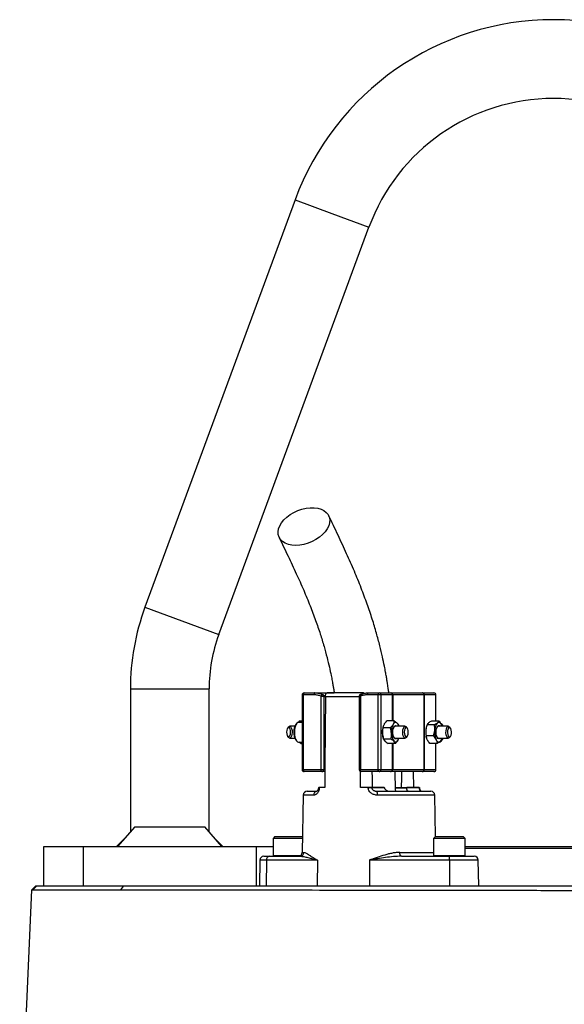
# Model space of a CAD drawing. Header units: millimetres. Extents: x 1225 to 2867, y 133 to 3867.
# Tile 11 of 12: x 1774 to 2051, y 3367 to 3867. Entities that reach past the tile are written whole.
import ezdxf

# ---------------------------------------------------------------- set-up
doc = ezdxf.new("R2010")
doc.units = ezdxf.units.MM

msp = doc.modelspace()

# ---------------------------------------------------------------- linework, layer by layer
at = {"color": 7, "linetype": 'Continuous', "lineweight": 25}
for p, q in [((1914.17, 3775.4), (1837.93, 3568.49)), ((1875.47, 3554.66), (1951.7, 3761.57)), ((1830.54, 3527), (1830.54, 3454.35)), ((1870.54, 3454.35), (1870.54, 3527)), ((1917.81, 3524), (1917.81, 3486)), ((1918.38, 3524), (1918.38, 3486)), ((1923.87, 3524), (1918.38, 3524)), ((1918.81, 3525), (1924.29, 3525)), ((1924.29, 3525), (1934.04, 3525)), ((1927.45, 3486), (1927.45, 3523.3)), ((1927.45, 3523.3), (1928.78, 3523.3)), ((1928.26, 3524.22), (1929.67, 3523.4)), ((1928.3, 3524.2), (1928.26, 3524.22)), ((1928.78, 3523.3), (1928.78, 3486)), ((1929.64, 3523.03), (1929.64, 3522.83)), ((1948.7, 3525), (1930.52, 3525)), ((1946.81, 3523.3), (1946.81, 3486)), ((1947.39, 3523.3), (1947.39, 3486)), ((1956.45, 3524), (1950.97, 3524)), ((1951.39, 3525), (1956.87, 3525)), ((1957.78, 3524), (1956.45, 3524)), ((1956.45, 3486), (1956.45, 3524)), ((1956.87, 3525), (1962.72, 3525)), ((1957.78, 3524), (1957.78, 3486)), ((1963.63, 3524), (1957.78, 3524)), ((1962.72, 3525), (1963.07, 3525)), ((1963.07, 3525), (1978.74, 3525)), ((1963.8, 3524), (1963.63, 3524)), ((1979.73, 3524), (1963.8, 3524)), ((1978.74, 3525), (1978.91, 3525)), ((1978.91, 3525), (1984.76, 3525)), ((1979.73, 3486), (1979.73, 3524)), ((1979.82, 3524), (1979.73, 3524)), ((1979.82, 3524), (1979.82, 3486)), ((1985.67, 3524), (1979.82, 3524)), ((1985.76, 3510.67), (1985.76, 3524)), ((1910.85, 3507.66), (1910.42, 3507.11)), ((1914.06, 3508), (1911.45, 3508)), ((1914.98, 3509.42), (1914.55, 3508.89)), ((1916.4, 3510.72), (1915.83, 3509.98)), ((1917.81, 3510), (1915.96, 3510)), ((1916.4, 3510.72), (1916.88, 3510)), ((1916.4, 3510.72), (1917.81, 3510.72)), ((1962.6, 3507.18), (1958.88, 3507.18)), ((1959.08, 3508.1), (1959.03, 3507.95)), ((1964.53, 3510.72), (1960.81, 3510.72)), ((1970.15, 3508), (1965.06, 3508)), ((1966.96, 3508), (1966.84, 3508.39)), ((1971.18, 3507.11), (1970.74, 3507.66)), ((1981.11, 3508.28), (1981.01, 3507.95)), ((1984.99, 3508.77), (1981.27, 3508.77)), ((1987.29, 3510.67), (1983.57, 3510.67)), ((1992.13, 3508), (1987.04, 3508)), ((1989.02, 3508.89), (1988.59, 3509.42)), ((1988.83, 3508.03), (1988.62, 3508.79)), ((1988.93, 3508), (1988.92, 3508.05)), ((1993.15, 3507.11), (1992.72, 3507.66)), ((1910.42, 3502.89), (1910.85, 3502.35)), ((1911.45, 3502), (1914.06, 3502)), ((1959.03, 3502.05), (1959.17, 3501.61)), ((1965.06, 3502), (1970.15, 3502)), ((1966.93, 3501.91), (1966.96, 3502)), ((1970.74, 3502.35), (1971.18, 3502.89)), ((1984.54, 3503.1), (1980.81, 3503.1)), ((1981.01, 3502.05), (1981.04, 3501.95)), ((1987.04, 3502), (1992.13, 3502)), ((1988.8, 3501.73), (1988.69, 3501.23)), ((1988.85, 3501.72), (1988.93, 3502)), ((1992.72, 3502.35), (1993.15, 3502.89)), ((1914.55, 3501.11), (1914.98, 3500.58)), ((1915.96, 3500), (1917.81, 3500)), ((1917.06, 3499.28), (1916.05, 3500)), ((1917.06, 3499.28), (1917.29, 3500)), ((1917.06, 3499.28), (1917.81, 3499.28)), ((1962.94, 3501.46), (1959.21, 3501.46)), ((1965.19, 3499.28), (1961.47, 3499.28)), ((1986.39, 3499.33), (1982.66, 3499.33)), ((1985.76, 3486), (1985.76, 3499.33)), ((1988.59, 3500.58), (1989.02, 3501.11)), ((1918.38, 3486), (1927.45, 3486)), ((1927.87, 3485), (1918.81, 3485)), ((1927.45, 3486), (1928.78, 3486)), ((1929.34, 3485), (1927.87, 3485)), ((1928.78, 3486), (1929.35, 3486)), ((1929.35, 3486), (1929.28, 3477)), ((1947.39, 3486), (1956.45, 3486)), ((1947.41, 3477), (1947.47, 3485.07)), ((1956.87, 3485), (1947.81, 3485)), ((1956.45, 3486), (1957.78, 3486)), ((1962.72, 3485), (1956.87, 3485)), ((1957.78, 3486), (1963.63, 3486)), ((1963.07, 3485), (1962.72, 3485)), ((1978.74, 3485), (1963.07, 3485)), ((1963.63, 3486), (1963.8, 3486)), ((1963.8, 3486), (1979.73, 3486)), ((1974.23, 3485), (1974.29, 3477)), ((1978.91, 3485), (1978.74, 3485)), ((1984.76, 3485), (1978.91, 3485)), ((1979.73, 3486), (1979.82, 3486)), ((1979.82, 3486), (1985.67, 3486)), ((1926.07, 3477), (1926.07, 3476.97)), ((1926.56, 3477), (1926.26, 3477)), ((1926.56, 3477), (1926.55, 3476.97)), ((1929.28, 3477), (1926.56, 3477)), ((1951.31, 3477), (1947.41, 3477)), ((1951.31, 3476.97), (1951.31, 3477)), ((1953.15, 3477), (1953.15, 3476.97)), ((1959.54, 3477), (1953.15, 3477)), ((1953.15, 3476.97), (1959.55, 3476.97)), ((1959.54, 3477), (1959.55, 3476.97)), ((1970.92, 3476.63), (1965.28, 3476.63)), ((1968.19, 3477), (1970.92, 3477)), ((1970.92, 3476.97), (1970.92, 3477)), ((1977.32, 3477), (1970.92, 3477)), ((1970.92, 3476.97), (1977.32, 3476.97)), ((1977.32, 3476.97), (1977.32, 3477)), ((1977.5, 3476.97), (1977.5, 3477)), ((1918.38, 3473.04), (1917.87, 3443.97)), ((1920.38, 3475), (1925.32, 3475)), ((1924.39, 3475.13), (1924.39, 3475)), ((1955.84, 3475), (1983.19, 3475)), ((1970.31, 3475.13), (1970.31, 3475)), ((1974.15, 3475.13), (1974.15, 3475)), ((1975.26, 3475.13), (1975.26, 3475)), ((1977.27, 3475), (1977.27, 3475.13)), ((1977.3, 3475), (1977.3, 3475.13)), ((1977.77, 3475.13), (1977.77, 3475)), ((1979.52, 3475), (1979.52, 3475.13)), ((1980.35, 3475), (1980.35, 3475.13)), ((1985.56, 3451.99), (1985.19, 3473.04)), ((1832.8, 3456.9), (1824.01, 3447)), ((1832.8, 3456.9), (1868.28, 3456.9)), ((1877.06, 3447), (1868.28, 3456.9)), ((1904, 3452), (1903, 3451)), ((1904, 3452), (1918, 3452)), ((1918.01, 3451.99), (1918, 3452)), ((1985.57, 3452), (1984.57, 3451)), ((1985.57, 3452), (1999.57, 3452)), ((2000.57, 3451), (1999.57, 3452)), ((1786.54, 3427), (1786.54, 3447)), ((1786.54, 3447), (1806.54, 3447)), ((1806.54, 3447), (1806.54, 3427)), ((1806.54, 3447), (1894.54, 3447)), ((1827.77, 3451.24), (1823.54, 3447)), ((1877.54, 3447), (1873.3, 3451.24)), ((1894.54, 3427), (1894.54, 3447)), ((1894.54, 3447), (1903, 3447)), ((1903, 3451), (1903, 3442.4)), ((1917.99, 3451), (1903, 3451)), ((1984.57, 3451), (1984.57, 3442.4)), ((2000.57, 3451), (1984.57, 3451)), ((2000.57, 3442.4), (2000.57, 3451)), ((2000.57, 3447), (2045.54, 3447)), ((2045.54, 3447), (2095.03, 3447)), ((1898.3, 3442), (1901.22, 3442)), ((1901.22, 3442), (1916.73, 3442)), ((1968.33, 3442), (1992.65, 3442)), ((1992.65, 3442), (2005.27, 3442)), ((2045.54, 3446), (2000.57, 3446)), ((2095.03, 3446), (2045.54, 3446)), ((1896.3, 3440.04), (1896.07, 3427)), ((1899.68, 3440.04), (1899.5, 3427)), ((1925.61, 3440.04), (1899.68, 3440.04)), ((1925.61, 3440.04), (1925.44, 3427)), ((1952, 3440.04), (1952.01, 3427)), ((1992.66, 3440.04), (1952, 3440.04)), ((1992.66, 3440.04), (1992.67, 3427)), ((2007.5, 3427), (2007.27, 3440.04)), ((1780.44, 3424.91), (1782.54, 3427)), ((1781.05, 3424.96), (1783.08, 3427)), ((1782.54, 3427), (1783.08, 3427)), ((1783.08, 3427), (1827.28, 3427)), ((1825.62, 3424.96), (1827.28, 3427)), ((1827.28, 3427), (2301.6, 3427)), ((1774.3, 3287), (1780.44, 3424.91))]:
    msp.add_line(p, q, dxfattribs=at)
at = {"color": 1, "linetype": 'Continuous', "lineweight": 25}
for p, q in [((1914.17, 3775.4), (1932.93, 3768.49)), ((1932.93, 3768.49), (1951.7, 3761.57)), ((1837.93, 3568.49), (1856.7, 3561.57)), ((1856.7, 3561.57), (1875.47, 3554.66)), ((1830.54, 3527), (1850.54, 3527)), ((1850.54, 3527), (1870.54, 3527)), ((1918.38, 3524), (1917.81, 3524)), ((1946.81, 3523.03), (1929.64, 3523.03)), ((1946.81, 3523.3), (1947.39, 3523.3)), ((1963.63, 3510.72), (1963.63, 3524)), ((1963.8, 3524), (1963.8, 3510.72)), ((1985.67, 3510.67), (1985.67, 3524)), ((1985.76, 3524), (1985.67, 3524)), ((1963.63, 3486), (1963.63, 3499.28)), ((1963.8, 3499.28), (1963.8, 3486)), ((1985.67, 3486), (1985.67, 3499.33)), ((1917.81, 3486), (1918.38, 3486)), ((1946.81, 3486), (1947.39, 3486)), ((1985.67, 3486), (1985.76, 3486)), ((1965.36, 3476.97), (1970.92, 3476.97)), ((1923.64, 3473.04), (1918.38, 3473.04)), ((1985.19, 3473.04), (1956.1, 3473.04)), ((1903, 3442.4), (1917.07, 3442.4)), ((1917.87, 3443.97), (1918.68, 3443.97)), ((1967.41, 3443.97), (1984.57, 3443.97)), ((1984.57, 3442.4), (2000.57, 3442.4)), ((1899.68, 3440.04), (1896.3, 3440.04)), ((2007.27, 3440.04), (1992.66, 3440.04))]:
    msp.add_line(p, q, dxfattribs=at)
at = {"color": 7, "linetype": 'Continuous', "lineweight": 25, "flags": 128}
for points in [[(1914.52, 3599.94), (1912.57, 3600.07), (1910.79, 3600.44), (1909.21, 3601.04), (1907.87, 3601.86), (1906.81, 3602.89), (1906.07, 3604.08), (1905.64, 3605.41), (1905.56, 3606.85), (1905.82, 3608.36), (1906.41, 3609.9), (1907.32, 3611.43), (1908.52, 3612.91), (1909.99, 3614.3), (1911.68, 3615.57), (1913.55, 3616.68), (1915.56, 3617.6), (1917.65, 3618.32), (1919.76, 3618.81), (1921.85, 3619.05), (1923.85, 3619.05), (1925.72, 3618.81), (1927.41, 3618.32), (1928.88, 3617.6), (1930.08, 3616.68), (1930.98, 3615.57), (1931.57, 3614.3), (1931.82, 3612.91), (1931.74, 3611.43), (1931.31, 3609.9), (1930.56, 3608.36), (1929.5, 3606.85), (1928.16, 3605.41), (1926.58, 3604.08), (1924.79, 3602.89), (1922.84, 3601.86), (1920.79, 3601.04), (1918.68, 3600.44), (1916.57, 3600.07), (1914.52, 3599.94)], [(1918.81, 3525), (1918.72, 3524.98), (1918.65, 3524.93), (1918.57, 3524.83), (1918.51, 3524.71), (1918.46, 3524.56), (1918.42, 3524.38), (1918.39, 3524.2), (1918.38, 3524)], [(1924.29, 3525), (1924.21, 3524.98), (1924.13, 3524.93), (1924.05, 3524.83), (1923.99, 3524.71), (1923.94, 3524.56), (1923.9, 3524.38), (1923.88, 3524.2), (1923.87, 3524)], [(1927.45, 3523.3), (1927.53, 3523.5), (1927.62, 3523.7), (1927.73, 3523.88), (1927.84, 3524.02), (1927.96, 3524.14), (1928.07, 3524.21), (1928.17, 3524.24), (1928.26, 3524.22)], [(1929.64, 3522.83), (1929.37, 3488.62), (1929.35, 3486)], [(1947.58, 3524.22), (1947.48, 3524.24), (1947.43, 3524.23)], [(1950.97, 3524), (1950.97, 3524.2), (1951, 3524.38), (1951.04, 3524.56), (1951.09, 3524.71), (1951.15, 3524.83), (1951.23, 3524.93), (1951.31, 3524.98), (1951.39, 3525)], [(1956.45, 3524), (1956.46, 3524.2), (1956.48, 3524.38), (1956.52, 3524.56), (1956.57, 3524.71), (1956.64, 3524.83), (1956.71, 3524.93), (1956.79, 3524.98), (1956.87, 3525)], [(1909.88, 3505.1), (1909.94, 3504.18), (1910.15, 3503.38), (1910.47, 3502.83), (1910.85, 3502.62), (1911.24, 3502.76), (1911.57, 3503.25), (1911.81, 3504), (1911.9, 3504.91), (1911.84, 3505.83), (1911.63, 3506.62), (1911.31, 3507.17), (1910.93, 3507.39), (1910.54, 3507.24), (1910.21, 3506.75), (1909.97, 3506), (1909.88, 3505.1)], [(1910.85, 3507.66), (1910.86, 3507.66), (1911.27, 3507.97), (1911.71, 3507.93), (1912.12, 3507.54), (1912.45, 3506.84), (1912.65, 3505.91), (1912.71, 3504.88), (1912.62, 3503.86), (1912.38, 3502.98), (1912.04, 3502.35), (1911.62, 3502.03), (1911.18, 3502.07), (1910.85, 3502.35)], [(1915.96, 3510), (1915.62, 3509.93), (1915.07, 3509.53), (1914.58, 3508.79), (1914.2, 3507.77), (1913.95, 3506.54), (1913.85, 3505.2)], [(1963.85, 3504.54), (1963.86, 3505.66), (1964.03, 3506.7), (1964.33, 3507.57), (1964.73, 3508.15), (1965.19, 3508.39), (1965.66, 3508.27), (1965.94, 3508)], [(1966.07, 3509.63), (1965.8, 3509.84), (1965.53, 3509.96), (1965.26, 3510), (1964.98, 3509.95), (1964.71, 3509.82), (1964.45, 3509.61), (1964.2, 3509.32), (1963.97, 3508.95)], [(1968.88, 3505.12), (1968.98, 3506.14), (1969.21, 3507.02), (1969.56, 3507.66), (1969.98, 3507.97), (1970.42, 3507.93), (1970.74, 3507.66)], [(1969.7, 3505.1), (1969.76, 3504.18), (1969.96, 3503.38), (1970.28, 3502.83), (1970.67, 3502.62), (1971.05, 3502.76), (1971.39, 3503.25), (1971.62, 3504), (1971.71, 3504.91), (1971.65, 3505.83), (1971.45, 3506.62), (1971.13, 3507.17), (1970.75, 3507.39), (1970.36, 3507.24), (1970.02, 3506.75), (1969.79, 3506), (1969.7, 3505.1)], [(1987.92, 3502), (1987.72, 3501.8), (1987.25, 3501.6), (1986.79, 3501.78), (1986.37, 3502.31), (1986.05, 3503.13), (1985.85, 3504.15), (1985.81, 3505.26), (1985.93, 3506.35), (1986.18, 3507.29), (1986.55, 3507.98), (1987, 3508.35), (1987.47, 3508.35), (1987.92, 3508)], [(1988.62, 3508.79), (1988.4, 3509.18), (1988.16, 3509.51), (1987.91, 3509.75), (1987.64, 3509.91), (1987.36, 3509.99), (1987.09, 3509.99), (1986.81, 3509.9), (1986.55, 3509.72)], [(1988.95, 3507.95), (1988.82, 3508.33), (1988.62, 3508.79)], [(1989.02, 3508.89), (1989.22, 3508.6), (1989.51, 3508)], [(1990.86, 3504.7), (1990.9, 3505.73), (1991.08, 3506.69), (1991.38, 3507.43), (1991.78, 3507.89), (1992.22, 3507.99), (1992.64, 3507.74), (1992.72, 3507.66)], [(1991.68, 3504.76), (1991.79, 3503.87), (1992.05, 3503.15), (1992.39, 3502.71), (1992.78, 3502.63), (1993.16, 3502.9), (1993.46, 3503.49), (1993.65, 3504.32), (1993.69, 3505.24), (1993.57, 3506.13), (1993.32, 3506.85), (1992.97, 3507.29), (1992.58, 3507.38), (1992.2, 3507.1), (1991.9, 3506.51), (1991.72, 3505.68), (1991.68, 3504.76)], [(1913.85, 3505.2), (1913.91, 3503.84), (1914.12, 3502.57), (1914.46, 3501.48), (1914.92, 3500.66), (1915.45, 3500.15), (1915.96, 3500)], [(1965.94, 3502), (1965.58, 3501.69), (1965.11, 3501.63), (1964.65, 3501.93), (1964.27, 3502.57), (1963.99, 3503.47), (1963.85, 3504.54)], [(1970.74, 3502.35), (1970.74, 3502.35), (1970.32, 3502.03), (1969.88, 3502.07), (1969.47, 3502.46), (1969.15, 3503.17), (1968.94, 3504.09), (1968.88, 3505.12)], [(1987.61, 3500), (1987.96, 3500.07), (1988.51, 3500.49), (1988.99, 3501.23), (1989.3, 3502)], [(1992.72, 3502.35), (1992.47, 3502.12), (1992.03, 3502.01), (1991.61, 3502.26), (1991.24, 3502.85), (1990.98, 3503.69), (1990.86, 3504.7)], [(1964.47, 3500.37), (1964.73, 3500.16), (1965, 3500.04), (1965.28, 3500), (1965.55, 3500.05), (1965.83, 3500.18), (1966.09, 3500.39), (1966.33, 3500.68), (1966.56, 3501.05)], [(1985.87, 3501.21), (1986.09, 3500.82), (1986.33, 3500.5), (1986.58, 3500.25), (1986.85, 3500.09), (1987.13, 3500.01), (1987.4, 3500.02), (1987.68, 3500.11), (1987.94, 3500.28)], [(1918.38, 3486), (1918.39, 3485.81), (1918.42, 3485.62), (1918.46, 3485.45), (1918.51, 3485.29), (1918.57, 3485.17), (1918.65, 3485.08), (1918.72, 3485.02), (1918.81, 3485)], [(1927.87, 3485), (1927.79, 3485.02), (1927.71, 3485.08), (1927.64, 3485.17), (1927.57, 3485.29), (1927.52, 3485.45), (1927.48, 3485.62), (1927.46, 3485.81), (1927.45, 3486)], [(1947.81, 3485), (1947.73, 3485.02), (1947.65, 3485.08), (1947.57, 3485.17), (1947.51, 3485.29), (1947.46, 3485.45), (1947.42, 3485.62), (1947.39, 3485.81), (1947.39, 3486)], [(1953.51, 3477), (1953.47, 3481.77), (1953.44, 3485)], [(1956.87, 3485), (1956.79, 3485.02), (1956.71, 3485.08), (1956.64, 3485.17), (1956.57, 3485.29), (1956.52, 3485.45), (1956.48, 3485.62), (1956.46, 3485.81), (1956.45, 3486)], [(1968.25, 3485), (1968.23, 3481.77), (1968.19, 3477)], [(1968.33, 3442), (1968.15, 3442.04), (1967.98, 3442.15), (1967.82, 3442.33), (1967.68, 3442.57), (1967.57, 3442.87), (1967.48, 3443.21), (1967.43, 3443.58), (1967.41, 3443.97)]]:
    msp.add_lwpolyline(points, dxfattribs=at)
at = {"color": 1, "linetype": 'Continuous', "lineweight": 25, "flags": 128}
for points in [[(1947.43, 3524.23), (1947.4, 3524.21), (1947.34, 3524.14), (1947.3, 3524.02), (1947.28, 3523.88), (1947.29, 3523.7), (1947.33, 3523.5), (1947.39, 3523.3)], [(1926.07, 3476.97), (1926.07, 3476.97), (1926.09, 3476.97), (1926.15, 3476.97), (1926.25, 3476.97), (1926.38, 3476.97), (1926.55, 3476.97)]]:
    msp.add_lwpolyline(points, dxfattribs=at)
at = {"color": 7, "linetype": 'Continuous', "lineweight": 25}
for centre, radius, start, end in [((2045.54, 3727), 140, 20.2253, 159.7747), ((2045.54, 3727), 100, 20.2253, 159.7747), ((1950.54, 3527), 120, 159.7747, 180), ((1950.54, 3527), 80, 159.7747, 180), ((1918.81, 3524), 1, 90, 180), ((1927.87, 3523.3), 1, 64.3345, 67.9451), ((1947.81, 3523.3), 1, 112.0549, 180), ((1956.82, 3524.05), 0.957, 357.3247, 87.0479), ((1962.67, 3524.05), 0.957, 357.3247, 87.0479), ((1962.91, 3524.12), 0.898, 352.6197, 79.9172), ((1978.74, 3524.01), 0.996, 359.7741, 89.7723), ((1978.87, 3524.05), 0.957, 357.3247, 87.0479), ((1984.76, 3524), 1, 0, 90), ((1984.72, 3524.05), 0.957, 357.3247, 87.0479), ((1919.92, 3505.47), 6.36, 147.4686, 182.6854), ((1969.14, 3505.04), 10.52, 163.9279, 183.8963), ((1972.31, 3505.13), 9.17, 155.3697, 185.0628), ((1965.55, 3506.56), 1.52, 108.576, 171.9174), ((1963.02, 3506.9), 4.1, 14.8909, 41.873), ((1989.96, 3505.27), 9.35, 163.3235, 175.919), ((1990.97, 3505.97), 5.8, 139.6619, 180.346), ((1987.49, 3506.61), 1.47, 107.98, 169.1704), ((1985.2, 3506.86), 4.26, 15.6036, 37.1113), ((1920.33, 3504.67), 6.79, 175.7411, 211.6503), ((1968.29, 3504.8), 9.66, 182.8275, 196.5207), ((1969.53, 3504.22), 6.35, 179.0491, 217.2551), ((1965.55, 3503.45), 1.52, 188.0826, 251.424), ((1961.52, 3503.71), 5.7, 332.2291, 343.1384), ((1991.28, 3504.99), 10.68, 174.933, 195.9486), ((1994.72, 3504.93), 9.61, 174.0264, 202.7831), ((1987.49, 3503.4), 1.47, 190.8296, 252.02), ((1985.18, 3503.03), 3.9, 315.1638, 345.4967), ((1986.21, 3503.24), 3.52, 322.7544, 339.3893), ((1918.81, 3486), 1, 180, 270), ((1927.82, 3485.96), 0.957, 272.9521, 2.6753), ((1947.81, 3486), 1, 180, 270), ((1956.82, 3485.96), 0.957, 272.9521, 2.6753), ((1962.67, 3485.96), 0.957, 272.9521, 2.6753), ((1962.91, 3485.89), 0.898, 280.0828, 7.3803), ((1978.74, 3486), 0.996, 270.2277, 0.2259), ((1978.87, 3485.96), 0.957, 272.9521, 2.6753), ((1984.76, 3486), 1, 270, 0), ((1984.72, 3485.96), 0.957, 272.9521, 2.6753), ((1952.23, 3416.2), 60.77, 89.1323, 90.8677), ((1920.38, 3473), 2, 90, 179), ((1925.49, 3473.15), 1.86, 95.1923, 183.5831), ((1952.12, 3473.51), 4, 353.1599, 21.8134), ((1983.19, 3473), 2, 1, 90), ((1898.3, 3440), 2, 90, 179), ((1901.48, 3440.21), 1.81, 98.2078, 185.6181), ((1903.4, 3442.4), 0.4, 180, 270), ((1915.87, 3444), 2, 270, 359), ((1916.71, 3443.98), 1.98, 270.6876, 359.7031), ((1984.97, 3442.4), 0.4, 180, 270), ((1916.93, 3440.52), 75.74, 359.6326, 1.1193), ((2000.17, 3442.4), 0.4, 270, 0), ((2005.27, 3440), 2, 1, 90)]:
    msp.add_arc(centre, radius, start, end, dxfattribs=at)
at = {"color": 1, "linetype": 'Continuous', "lineweight": 25}
for centre, radius, start, end in [((1927.89, 3523.41), 0.891, 352.8679, 62.5299), ((1977.21, 3483.11), 6.15, 271.0206, 272.7648)]:
    msp.add_arc(centre, radius, start, end, dxfattribs=at)
at = {"color": 7, "linetype": 'Continuous', "lineweight": 25}
for points, knots in [([(1961.85, 3525), (1961.76, 3525.65), (1961.56, 3527.19), (1961.24, 3529.33), (1960.9, 3531.42), (1960.57, 3533.43), (1960.14, 3535.79), (1959.5, 3539.14), (1958.55, 3543.61), (1957.21, 3549.25), (1955.5, 3555.68), (1953.36, 3562.77), (1950.78, 3570.42), (1947.75, 3578.52), (1944.24, 3587.04), (1940.3, 3595.97), (1935.94, 3605.34), (1932.87, 3611.72), (1931.28, 3615.02)], [0, 0, 0, 0, 0.017755, 0.041783, 0.058729, 0.075491, 0.09752, 0.124827, 0.170585, 0.226164, 0.291445, 0.36609, 0.449746, 0.542337, 0.643751, 0.753769, 0.872422, 1, 1, 1, 1]), ([(1906.1, 3604), (1907.63, 3600.84), (1910.56, 3594.75), (1914.74, 3585.84), (1918.48, 3577.44), (1921.76, 3569.54), (1924.57, 3562.12), (1926.92, 3555.23), (1928.85, 3548.92), (1930.39, 3543.26), (1931.58, 3538.32), (1932.44, 3534.33), (1933.03, 3531.26), (1933.44, 3529.03), (1933.78, 3527.02), (1933.98, 3525.72), (1934.09, 3525)], [0, 0, 0, 0, 0.138946, 0.26716, 0.384437, 0.490768, 0.586223, 0.671038, 0.74551, 0.809825, 0.864116, 0.908507, 0.938001, 0.960706, 0.978052, 1, 1, 1, 1]), ([(1927.45, 3523.3), (1926.87, 3523.53), (1926.28, 3523.71), (1925.09, 3523.94), (1924.48, 3524), (1923.87, 3524)], [0, 0, 0, 0, 0.5, 0.5, 1, 1, 1, 1]), ([(1924.29, 3525), (1924.97, 3525), (1925.64, 3524.94), (1926.97, 3524.67), (1927.62, 3524.48), (1928.26, 3524.22)], [0, 0, 0, 0, 0.5, 0.5, 1, 1, 1, 1]), ([(1929.64, 3523.03), (1929.64, 3523.17), (1929.65, 3523.31), (1929.67, 3523.57), (1929.69, 3523.69), (1929.76, 3524.06), (1929.83, 3524.28), (1929.96, 3524.55), (1930.01, 3524.63), (1930.11, 3524.77), (1930.16, 3524.82), (1930.32, 3524.96), (1930.43, 3525), (1930.55, 3525)], [0, 0, 0, 0, 0.125, 0.125, 0.25, 0.25, 0.5, 0.5, 0.625, 0.625, 0.75, 0.75, 1, 1, 1, 1]), ([(1950.97, 3524), (1950.35, 3524), (1949.74, 3523.94), (1948.55, 3523.71), (1947.96, 3523.53), (1947.39, 3523.3)], [0, 0, 0, 0, 0.5, 0.5, 1, 1, 1, 1]), ([(1947.58, 3524.22), (1948.19, 3524.48), (1948.82, 3524.68), (1950.09, 3524.93), (1950.73, 3525), (1951.39, 3525)], [0, 0, 0, 0, 0.5, 0.5, 1, 1, 1, 1]), ([(1948.67, 3525), (1948.61, 3524.99), (1948.44, 3524.97), (1948.2, 3524.78), (1948.08, 3524.49), (1948.02, 3524.37)], [0, 0, 0, 0, 0.266292, 0.706254, 1, 1, 1, 1]), ([(1949.31, 3524.74), (1949.18, 3524.84), (1948.97, 3524.99), (1948.75, 3525), (1948.67, 3525)], [0, 0, 0, 0, 0.644397, 1, 1, 1, 1]), ([(1958.64, 3504.32), (1958.61, 3504.81), (1958.63, 3505.3), (1958.71, 3506.25), (1958.79, 3506.72), (1958.88, 3507.18)], [0, 0, 0, 0, 0.5, 0.5, 1, 1, 1, 1]), ([(1959.44, 3508.95), (1959.52, 3509.1), (1959.61, 3509.25), (1959.81, 3509.55), (1959.92, 3509.7), (1960.27, 3510.14), (1960.53, 3510.43), (1960.81, 3510.72)], [0, 0, 0, 0, 0.25, 0.25, 0.5, 0.5, 1, 1, 1, 1]), ([(1963.97, 3508.95), (1963.89, 3508.8), (1963.8, 3508.65), (1963.6, 3508.35), (1963.49, 3508.2), (1963.14, 3507.76), (1962.88, 3507.47), (1962.6, 3507.18)], [0, 0, 0, 0, 0.25, 0.25, 0.5, 0.5, 1, 1, 1, 1]), ([(1963.17, 3504.32), (1963.15, 3504.81), (1963.08, 3505.3), (1962.88, 3506.25), (1962.75, 3506.72), (1962.6, 3507.18)], [0, 0, 0, 0, 0.5, 0.5, 1, 1, 1, 1]), ([(1966.07, 3509.63), (1966.16, 3509.54), (1966.25, 3509.45), (1966.4, 3509.26), (1966.47, 3509.17), (1966.65, 3508.9), (1966.73, 3508.72), (1966.79, 3508.54)], [0, 0, 0, 0, 0.25, 0.25, 0.5, 0.5, 1, 1, 1, 1]), ([(1982.02, 3509.72), (1981.82, 3509.56), (1981.66, 3509.4), (1981.42, 3509.08), (1981.33, 3508.92), (1981.27, 3508.77)], [0, 0, 0, 0, 0.5, 0.5, 1, 1, 1, 1]), ([(1983.57, 3510.67), (1983.26, 3510.52), (1982.97, 3510.36), (1982.44, 3510.04), (1982.21, 3509.88), (1982.02, 3509.72)], [0, 0, 0, 0, 0.5, 0.5, 1, 1, 1, 1]), ([(1986.55, 3509.72), (1986.35, 3509.56), (1986.12, 3509.4), (1985.59, 3509.08), (1985.3, 3508.92), (1984.99, 3508.77)], [0, 0, 0, 0, 0.5, 0.5, 1, 1, 1, 1]), ([(1985.17, 3505.93), (1985.19, 3506.17), (1985.2, 3506.41), (1985.2, 3506.89), (1985.19, 3507.13), (1985.14, 3507.84), (1985.08, 3508.31), (1984.99, 3508.77)], [0, 0, 0, 0, 0.25, 0.25, 0.5, 0.5, 1, 1, 1, 1]), ([(1987.29, 3510.67), (1987.23, 3510.52), (1987.14, 3510.36), (1986.9, 3510.04), (1986.74, 3509.88), (1986.55, 3509.72)], [0, 0, 0, 0, 0.5, 0.5, 1, 1, 1, 1]), ([(1988.62, 3508.79), (1988.54, 3508.95), (1988.46, 3509.11), (1988.26, 3509.43), (1988.16, 3509.59), (1987.82, 3510.06), (1987.57, 3510.37), (1987.29, 3510.67)], [0, 0, 0, 0, 0.25, 0.25, 0.5, 0.5, 1, 1, 1, 1]), ([(1959.21, 3501.46), (1959.06, 3501.93), (1958.93, 3502.4), (1958.74, 3503.36), (1958.67, 3503.84), (1958.64, 3504.32)], [0, 0, 0, 0, 0.5, 0.5, 1, 1, 1, 1]), ([(1962.94, 3501.46), (1963.03, 3501.93), (1963.11, 3502.4), (1963.19, 3503.36), (1963.2, 3503.84), (1963.17, 3504.32)], [0, 0, 0, 0, 0.5, 0.5, 1, 1, 1, 1]), ([(1966.56, 3501.05), (1966.59, 3501.09), (1966.75, 3501.39), (1966.81, 3501.68), (1966.86, 3501.93)], [0, 0, 0, 0, 0.1409163, 1, 1, 1, 1]), ([(1980.64, 3505.93), (1980.62, 3505.69), (1980.61, 3505.45), (1980.61, 3504.97), (1980.61, 3504.73), (1980.66, 3504.03), (1980.73, 3503.56), (1980.81, 3503.1)], [0, 0, 0, 0, 0.25, 0.25, 0.5, 0.5, 1, 1, 1, 1]), ([(1981.33, 3501.21), (1981.26, 3501.37), (1981.19, 3501.53), (1981.07, 3501.85), (1981.02, 3502.01), (1980.89, 3502.48), (1980.84, 3502.79), (1980.81, 3503.1)], [0, 0, 0, 0, 0.25, 0.25, 0.5, 0.5, 1, 1, 1, 1]), ([(1959.94, 3500.37), (1960.03, 3500.28), (1960.14, 3500.19), (1960.37, 3500), (1960.49, 3499.91), (1960.88, 3499.64), (1961.16, 3499.46), (1961.47, 3499.28)], [0, 0, 0, 0, 0.25, 0.25, 0.5, 0.5, 1, 1, 1, 1]), ([(1964.47, 3500.37), (1964.37, 3500.46), (1964.27, 3500.56), (1964.04, 3500.74), (1963.92, 3500.83), (1963.53, 3501.1), (1963.24, 3501.28), (1962.94, 3501.46)], [0, 0, 0, 0, 0.25, 0.25, 0.5, 0.5, 1, 1, 1, 1]), ([(1985.87, 3501.21), (1985.94, 3501.05), (1986.01, 3500.89), (1986.13, 3500.57), (1986.18, 3500.42), (1986.31, 3499.95), (1986.36, 3499.64), (1986.39, 3499.33)], [0, 0, 0, 0, 0.25, 0.25, 0.5, 0.5, 1, 1, 1, 1]), ([(1987.94, 3500.28), (1987.75, 3500.12), (1987.51, 3499.96), (1986.98, 3499.64), (1986.69, 3499.48), (1986.39, 3499.33)], [0, 0, 0, 0, 0.5, 0.5, 1, 1, 1, 1]), ([(1988.69, 3501.23), (1988.62, 3501.08), (1988.54, 3500.92), (1988.29, 3500.6), (1988.14, 3500.44), (1987.94, 3500.28)], [0, 0, 0, 0, 0.5, 0.5, 1, 1, 1, 1]), ([(1965.33, 3475), (1965.25, 3477.61), (1965.14, 3480.95), (1964.99, 3484.28), (1964.95, 3485)], [0, 0, 0, 0, 0.782511, 1, 1, 1, 1]), ([(1926.55, 3476.97), (1926.55, 3476.68), (1926.52, 3476.39), (1926.42, 3475.84), (1926.34, 3475.57), (1926.16, 3475.07), (1926.05, 3474.83), (1925.8, 3474.4), (1925.66, 3474.21), (1925.38, 3473.87), (1925.22, 3473.72), (1924.91, 3473.46), (1924.75, 3473.36), (1924.43, 3473.2), (1924.27, 3473.14), (1923.95, 3473.06), (1923.79, 3473.04), (1923.64, 3473.04)], [0, 0, 0, 0, 0.125, 0.125, 0.25, 0.25, 0.375, 0.375, 0.5, 0.5, 0.625, 0.625, 0.75, 0.75, 0.875, 0.875, 1, 1, 1, 1]), ([(1926.06, 3476.97), (1926.05, 3476.82), (1926.04, 3476.43), (1925.88, 3475.88), (1925.64, 3475.38), (1925.39, 3475.07), (1925.23, 3474.99), (1925.26, 3475), (1925.27, 3475)], [0, 0, 0, 0, 0.121238, 0.294154, 0.477387, 0.680878, 0.915796, 1, 1, 1, 1]), ([(1926.09, 3477), (1926.09, 3477), (1926.1, 3477), (1926.3, 3477), (1926.5, 3477), (1926.56, 3477)], [0, 0, 0, 0, 0.3349208, 0.8077552, 1, 1, 1, 1]), ([(1951.31, 3477), (1951.5, 3477), (1951.69, 3477), (1952.06, 3477), (1952.24, 3477), (1952.56, 3477), (1952.71, 3477), (1952.96, 3477), (1953.07, 3477), (1953.15, 3477)], [0, 0, 0, 0, 0.25, 0.25, 0.5, 0.5, 0.75, 0.75, 1, 1, 1, 1]), ([(1956.1, 3473.04), (1955.53, 3473.04), (1954.96, 3473.11), (1954.14, 3473.36), (1953.87, 3473.46), (1953.36, 3473.72), (1953.11, 3473.86), (1952.77, 3474.12), (1952.66, 3474.21), (1952.44, 3474.41), (1952.34, 3474.51), (1952.06, 3474.83), (1951.89, 3475.06), (1951.61, 3475.57), (1951.5, 3475.83), (1951.36, 3476.39), (1951.31, 3476.68), (1951.31, 3476.97)], [0, 0, 0, 0, 0.25, 0.25, 0.375, 0.375, 0.5, 0.5, 0.5625, 0.5625, 0.625, 0.625, 0.75, 0.75, 0.875, 0.875, 1, 1, 1, 1]), ([(1953.15, 3476.97), (1953.15, 3476.8), (1953.18, 3476.64), (1953.28, 3476.34), (1953.35, 3476.19), (1953.53, 3475.92), (1953.64, 3475.81), (1953.87, 3475.6), (1954, 3475.5), (1954.27, 3475.35), (1954.4, 3475.28), (1954.68, 3475.18), (1954.83, 3475.13), (1955.26, 3475.03), (1955.55, 3475), (1955.84, 3475)], [0, 0, 0, 0, 0.125, 0.125, 0.25, 0.25, 0.375, 0.375, 0.5, 0.5, 0.625, 0.625, 0.75, 0.75, 1, 1, 1, 1]), ([(1959.61, 3476.63), (1959.65, 3476.48), (1959.72, 3476.33), (1959.89, 3476.06), (1959.99, 3475.93), (1960.31, 3475.61), (1960.57, 3475.45), (1961.1, 3475.21), (1961.38, 3475.13), (1961.94, 3475.02), (1962.21, 3475), (1962.49, 3475)], [0, 0, 0, 0, 0.125, 0.125, 0.25, 0.25, 0.5, 0.5, 0.75, 0.75, 1, 1, 1, 1]), ([(1971.61, 3475), (1971.56, 3475), (1971.51, 3475.02), (1971.4, 3475.13), (1971.34, 3475.2), (1971.23, 3475.39), (1971.2, 3475.46), (1971.13, 3475.62), (1971.1, 3475.72), (1971.03, 3475.93), (1971, 3476.05), (1970.95, 3476.32), (1970.93, 3476.47), (1970.92, 3476.63)], [0, 0, 0, 0, 0.25, 0.25, 0.5, 0.5, 0.625, 0.625, 0.75, 0.75, 0.875, 0.875, 1, 1, 1, 1]), ([(1977.32, 3477), (1977.4, 3477), (1977.52, 3477), (1977.49, 3477), (1977.48, 3477)], [0, 0, 0, 0, 0.773787, 1, 1, 1, 1]), ([(1978.25, 3475), (1978.18, 3475), (1978.1, 3475.03), (1977.92, 3475.17), (1977.82, 3475.27), (1977.67, 3475.51), (1977.63, 3475.6), (1977.53, 3475.81), (1977.49, 3475.93), (1977.41, 3476.19), (1977.38, 3476.34), (1977.33, 3476.64), (1977.32, 3476.8), (1977.32, 3476.97)], [0, 0, 0, 0, 0.25, 0.25, 0.5, 0.5, 0.625, 0.625, 0.75, 0.75, 0.875, 0.875, 1, 1, 1, 1]), ([(1978.3, 3475), (1978.31, 3475), (1978.33, 3474.99), (1978.16, 3475.09), (1977.88, 3475.44), (1977.64, 3476.01), (1977.51, 3476.55), (1977.52, 3476.88), (1977.52, 3476.97)], [0, 0, 0, 0, 0.102796, 0.332029, 0.563234, 0.743423, 0.925253, 1, 1, 1, 1]), ([(1916.73, 3442), (1917.03, 3442), (1917.34, 3441.98), (1917.97, 3441.91), (1918.3, 3441.86), (1919.31, 3441.67), (1920.02, 3441.51), (1921.51, 3441.13), (1922.29, 3440.93), (1923.9, 3440.49), (1924.74, 3440.26), (1925.61, 3440.04)], [0, 0, 0, 0, 0.125, 0.125, 0.25, 0.25, 0.5, 0.5, 0.75, 0.75, 1, 1, 1, 1]), ([(1918.68, 3443.97), (1918.84, 3443.97), (1919.01, 3443.92), (1919.39, 3443.78), (1919.6, 3443.68), (1920.27, 3443.32), (1920.79, 3442.99), (1921.66, 3442.44), (1921.97, 3442.24), (1922.62, 3441.82), (1922.96, 3441.61), (1923.67, 3441.17), (1924.03, 3440.95), (1924.61, 3440.61), (1924.8, 3440.5), (1925.2, 3440.27), (1925.4, 3440.15), (1925.61, 3440.04)], [0, 0, 0, 0, 0.125, 0.125, 0.25, 0.25, 0.5, 0.5, 0.625, 0.625, 0.75, 0.75, 0.875, 0.875, 0.9375, 0.9375, 1, 1, 1, 1]), ([(1967.41, 3443.97), (1966.79, 3443.97), (1966.17, 3443.92), (1964.91, 3443.78), (1964.28, 3443.68), (1963.02, 3443.44), (1962.38, 3443.3), (1961.09, 3442.98), (1960.44, 3442.81), (1958.5, 3442.25), (1957.21, 3441.83), (1955.27, 3441.18), (1954.62, 3440.95), (1953.64, 3440.61), (1953.31, 3440.5), (1952.82, 3440.32), (1952.66, 3440.27), (1952.33, 3440.15), (1952.17, 3440.09), (1952, 3440.04)], [0, 0, 0, 0, 0.125, 0.125, 0.25, 0.25, 0.375, 0.375, 0.5, 0.5, 0.75, 0.75, 0.875, 0.875, 0.9375, 0.9375, 0.96875, 0.96875, 1, 1, 1, 1]), ([(1968.33, 3442), (1966.98, 3442), (1965.63, 3441.92), (1962.92, 3441.67), (1961.56, 3441.51), (1958.84, 3441.13), (1957.47, 3440.93), (1955.42, 3440.6), (1954.74, 3440.49), (1953.37, 3440.26), (1952.69, 3440.15), (1952, 3440.04)], [0, 0, 0, 0, 0.25, 0.25, 0.5, 0.5, 0.75, 0.75, 0.875, 0.875, 1, 1, 1, 1]), ([(1780.44, 3424.91), (1780.47, 3424.91), (1780.53, 3424.9), (1780.66, 3424.92), (1780.69, 3424.93), (1780.76, 3424.94), (1780.79, 3424.94), (1780.89, 3424.95), (1780.97, 3424.96), (1781.05, 3424.96)], [0, 0, 0, 0, 0.5, 0.5, 0.625, 0.625, 0.75, 0.75, 1, 1, 1, 1]), ([(1781.05, 3424.96), (1781.14, 3424.97), (1781.24, 3424.97), (1781.47, 3424.97), (1781.59, 3424.97), (1782.01, 3424.98), (1782.33, 3424.98), (1783.44, 3424.99), (1784.37, 3424.99), (1787.73, 3425), (1790.72, 3425), (1795.4, 3424.99), (1796.39, 3424.99), (1797.94, 3424.99), (1798.46, 3424.99), (1799.55, 3424.99), (1800.1, 3424.99), (1802.92, 3424.99), (1805.35, 3424.99), (1813.15, 3424.98), (1819.04, 3424.97), (1825.62, 3424.96)], [0, 0, 0, 0, 0.03125, 0.03125, 0.0625, 0.0625, 0.125, 0.125, 0.25, 0.25, 0.5, 0.5, 0.5625, 0.5625, 0.59375, 0.59375, 0.625, 0.625, 0.75, 0.75, 1, 1, 1, 1]), ([(1825.62, 3424.96), (1828.88, 3424.95), (1832.28, 3424.95), (1839.3, 3424.94), (1842.94, 3424.94), (1854.21, 3424.93), (1862.21, 3424.92), (1874.95, 3424.9), (1879.32, 3424.9), (1884.93, 3424.89), (1886.06, 3424.89), (1888.34, 3424.89), (1889.49, 3424.89), (1892.94, 3424.88), (1895.26, 3424.88), (1906.97, 3424.86), (1916.63, 3424.85), (1936.55, 3424.83), (1946.8, 3424.81), (1960, 3424.8), (1962.65, 3424.79), (1968.01, 3424.78), (1970.71, 3424.78), (1978.81, 3424.77), (1984.23, 3424.76), (2000.54, 3424.74), (2011.49, 3424.72), (2033.54, 3424.68), (2044.64, 3424.66), (2057.21, 3424.64), (2058.6, 3424.64), (2061.39, 3424.63), (2062.79, 3424.63), (2066.96, 3424.62), (2069.73, 3424.62), (2078.01, 3424.6), (2083.49, 3424.59), (2099.81, 3424.55), (2110.53, 3424.52), (2126.38, 3424.48), (2131.63, 3424.46), (2139.43, 3424.44), (2142.03, 3424.43), (2147.19, 3424.41), (2149.75, 3424.4), (2162.42, 3424.35), (2172.19, 3424.31), (2190.99, 3424.2), (2200.03, 3424.13), (2210.89, 3424.02), (2213.04, 3423.99), (2217.29, 3423.94), (2219.39, 3423.91), (2225.63, 3423.81), (2229.66, 3423.73), (2235.55, 3423.58), (2237.49, 3423.53), (2241.31, 3423.4), (2243.19, 3423.33), (2248.77, 3423.1), (2252.38, 3422.91), (2257.66, 3422.54), (2259.39, 3422.4), (2262.84, 3422.07), (2264.54, 3421.88), (2267.1, 3421.53), (2267.95, 3421.41), (2269.66, 3421.12), (2270.52, 3420.96), (2272.26, 3420.6), (2273.13, 3420.39), (2274.91, 3419.91), (2275.82, 3419.63), (2276.76, 3419.29)], [0, 0, 0, 0, 0.03125, 0.03125, 0.0625, 0.0625, 0.125, 0.125, 0.15625, 0.15625, 0.164062, 0.164062, 0.171875, 0.171875, 0.1875, 0.1875, 0.25, 0.25, 0.3125, 0.3125, 0.328125, 0.328125, 0.34375, 0.34375, 0.375, 0.375, 0.4375, 0.4375, 0.5, 0.5, 0.507813, 0.507813, 0.515625, 0.515625, 0.53125, 0.53125, 0.5625, 0.5625, 0.625, 0.625, 0.65625, 0.65625, 0.671875, 0.671875, 0.6875, 0.6875, 0.75, 0.75, 0.8125, 0.8125, 0.828125, 0.828125, 0.84375, 0.84375, 0.875, 0.875, 0.890625, 0.890625, 0.90625, 0.90625, 0.9375, 0.9375, 0.953125, 0.953125, 0.96875, 0.96875, 0.976562, 0.976562, 0.984375, 0.984375, 0.992188, 0.992188, 1, 1, 1, 1]), ([(1775.79, 3285.06), (1776.61, 3285.28), (1777.74, 3285.58), (1780.55, 3286.33), (1782.24, 3286.78), (1785.07, 3287.54), (1786.06, 3287.81), (1787.61, 3288.22), (1788.14, 3288.37), (1789.22, 3288.66), (1789.78, 3288.81), (1792.65, 3289.57), (1795.18, 3290.25), (1803.49, 3292.48), (1809.98, 3294.22), (1821.22, 3297.23), (1825.21, 3298.3), (1830.54, 3299.73), (1831.62, 3300.02), (1833.81, 3300.6), (1834.92, 3300.9), (1838.28, 3301.8), (1840.57, 3302.41), (1852.24, 3305.54), (1862.34, 3308.25), (1878.53, 3312.59), (1884.11, 3314.08), (1891.28, 3316), (1892.73, 3316.39), (1895.64, 3317.17), (1897.1, 3317.56), (1901.51, 3318.74), (1904.48, 3319.54), (1913.45, 3321.94), (1919.52, 3323.57), (1931.87, 3326.88), (1938.14, 3328.56), (1950.87, 3331.97), (1957.33, 3333.7), (1965.53, 3335.9), (1967.18, 3336.34), (1970.48, 3337.22), (1972.14, 3337.67), (1977.14, 3339.01), (1980.47, 3339.9), (1997.16, 3344.37), (2010.59, 3347.97), (2037.6, 3355.21), (2051.18, 3358.85), (2066.55, 3362.97), (2068.26, 3363.42), (2071.66, 3364.34), (2073.36, 3364.79), (2078.44, 3366.15), (2081.81, 3367.06), (2091.88, 3369.75), (2098.53, 3371.53), (2111.69, 3375.06), (2118.21, 3376.81), (2131.11, 3380.26), (2137.5, 3381.98), (2146.98, 3384.52), (2150.13, 3385.36), (2154.82, 3386.62), (2156.38, 3387.04), (2159.48, 3387.87), (2161.02, 3388.28), (2168.68, 3390.33), (2174.65, 3391.93), (2192.14, 3396.62), (2203.21, 3399.58), (2218.91, 3403.79), (2223.99, 3405.15), (2230.15, 3406.8), (2231.37, 3407.13), (2233.78, 3407.78), (2234.98, 3408.1), (2238.52, 3409.04), (2240.82, 3409.66), (2247.56, 3411.47), (2251.83, 3412.61), (2259.91, 3414.78), (2263.73, 3415.8), (2267.32, 3416.76)], [0, 0, 0, 0, 0.03125, 0.03125, 0.0625, 0.0625, 0.078125, 0.078125, 0.085938, 0.085938, 0.09375, 0.09375, 0.125, 0.125, 0.1875, 0.1875, 0.21875, 0.21875, 0.226563, 0.226563, 0.234375, 0.234375, 0.25, 0.25, 0.3125, 0.3125, 0.34375, 0.34375, 0.351563, 0.351563, 0.359375, 0.359375, 0.375, 0.375, 0.40625, 0.40625, 0.4375, 0.4375, 0.46875, 0.46875, 0.476563, 0.476563, 0.484375, 0.484375, 0.5, 0.5, 0.5625, 0.5625, 0.625, 0.625, 0.632812, 0.632812, 0.640625, 0.640625, 0.65625, 0.65625, 0.6875, 0.6875, 0.71875, 0.71875, 0.75, 0.75, 0.765625, 0.765625, 0.773437, 0.773437, 0.78125, 0.78125, 0.8125, 0.8125, 0.875, 0.875, 0.90625, 0.90625, 0.914062, 0.914062, 0.921875, 0.921875, 0.9375, 0.9375, 0.96875, 0.96875, 1, 1, 1, 1])]:
    msp.add_open_spline(points, degree=3, knots=knots, dxfattribs=at)
for points in [[(1929.64, 3522.83), (1929.35, 3523), (1929.07, 3523.16), (1928.78, 3523.3)], [(1958.88, 3507.18), (1958.95, 3507.76), (1959.11, 3508.35), (1959.44, 3508.95)], [(1964.53, 3510.72), (1964.46, 3510.14), (1964.3, 3509.55), (1963.97, 3508.95)], [(1964.53, 3510.72), (1965.15, 3510.36), (1965.68, 3510), (1966.07, 3509.63)], [(1981.27, 3508.77), (1980.95, 3507.84), (1980.71, 3506.9), (1980.64, 3505.93)], [(1984.54, 3503.1), (1984.86, 3504.02), (1985.09, 3504.97), (1985.17, 3505.93)], [(1984.54, 3503.1), (1985.09, 3502.48), (1985.55, 3501.85), (1985.87, 3501.21)], [(1959.21, 3501.46), (1959.34, 3501.11), (1959.55, 3500.74), (1959.94, 3500.37)], [(1965.19, 3499.28), (1965.07, 3499.64), (1964.85, 3500), (1964.47, 3500.37)], [(1965.19, 3499.28), (1965.76, 3499.86), (1966.23, 3500.45), (1966.56, 3501.05)], [(1982.66, 3499.33), (1982.11, 3499.94), (1981.65, 3500.57), (1981.33, 3501.21)], [(1959.55, 3476.97), (1959.55, 3476.85), (1959.57, 3476.73), (1959.61, 3476.63)], [(1970.92, 3476.97), (1970.92, 3476.85), (1970.92, 3476.73), (1970.92, 3476.63)]]:
    msp.add_open_spline(points, degree=3, dxfattribs=at)

doc.saveas('drawing.dxf')
